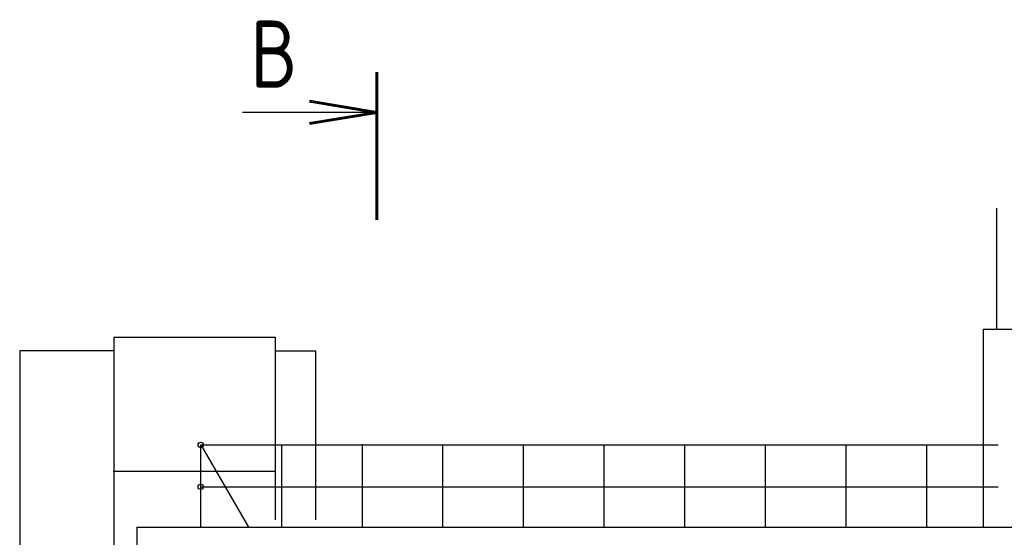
# Model space of a CAD drawing. Header units: millimetres. Extents: x 215401 to 282040, y -56103 to -5143.
# Tile 30 of 47: x 218214 to 225541, y -9768 to -5913. Entities that reach past the tile are written whole.
import ezdxf
from ezdxf.enums import TextEntityAlignment as Align

# ---------------------------------------------------------------- set-up
doc = ezdxf.new("R2010")
doc.units = ezdxf.units.MM
doc.layers.add('1103.1.1-17-6-АР1_ФАСАДЫ$0$АО', color=7, linetype='Continuous')
doc.layers.add('АО', color=7, linetype='Continuous')
doc.layers.add('АО_0.25', color=7, linetype='Continuous', lineweight=25)
doc.layers.add('АСО БЕТОН', color=3, linetype='Continuous', lineweight=60)
doc.styles.add('RomanS', font='romans.shx', dxfattribs={"width": 0.7})

# ---------------------------------------------------------------- blocks, each defined once
blk = doc.blocks.new('Сечен_Лево_Низ_Лист')
at = {"color": 3, "linetype": 'Continuous', "lineweight": 60}
for p, q in [((0, -21.892), (0, -10.892)), ((0, -18.892), (-5, -18.059)), ((0, -18.892), (-5, -19.725))]:
    blk.add_line(p, q, dxfattribs=at)
at = {"color": 7, "linetype": 'Continuous', "lineweight": 25}
blk.add_line((0, -18.892), (-10, -18.892), dxfattribs=at)
at = {"color": 2, "linetype": 'Continuous', "lineweight": 35, "ltscale": 0.01, "style": 'RomanS', "width": 0.8, "flags": 8}
blk.add_attdef('(ЛИСТ)', (-4.797, -28.009), '', height=5, dxfattribs=at)
at = {"color": 3, "linetype": 'Continuous', "lineweight": 60, "ltscale": 0.01, "style": 'RomanS', "width": 0.8, "flags": 8}
blk.add_attdef('СЕЧ', text='', height=5, dxfattribs=at).set_placement((-7.683, -29.536), align=Align.BOTTOM_CENTER)

msp = doc.modelspace()

# ---------------------------------------------------------------- linework, layer by layer
at = {"layer": '1103.1.1-17-6-АР1_ФАСАДЫ$0$АО'}
for p, q in [((225485.8, -8217.3), (225485.8, -7317.3)), ((225385.8, -9693.6), (225385.8, -8667.3))]:
    msp.add_line(p, q, dxfattribs=at)
at = {"layer": 'АО'}
msp.add_lwpolyline([(225385.8, -9693.6), (225385.8, -8217.3), (225783.8, -8217.3)], dxfattribs=at)
at = {"layer": 'АО', "elevation": 0}
for points in [[(219086.4, -9693.6), (279384.4, -9693.6)], [(219086.4, -9693.6), (219086.4, -11435.2)]]:
    msp.add_lwpolyline(points, dxfattribs=at)
at = {"layer": 'АО_0.25'}
for p, q in [((218914.3, -8278.6, 0), (218914.3, -14078.5, 0)), ((218914.3, -8278.6, 0), (220114.3, -8278.6, 0)), ((220114.3, -8278.6, 0), (220114.3, -9636.9, 0)), ((218914.3, -8378.6, 0), (218214.3, -8378.6, 0)), ((218214.3, -8378.6, 0), (218214.3, -13178.6, 0)), ((220114.3, -8378.6, 0), (220414.3, -8378.6, 0)), ((220414.3, -8378.6, 0), (220414.3, -9636.9, 0)), ((219561.6, -9079.6, 0), (225496.2, -9079.6, 0)), ((220161.6, -9079.6, 0), (220161.6, -9693.6, 0)), ((220761.6, -9074.3, 0), (220761.6, -9688.3, 0)), ((221361.6, -9079.6, 0), (221361.6, -9693.6, 0)), ((221961.6, -9079.6, 0), (221961.6, -9693.6, 0)), ((222561.6, -9079.6, 0), (222561.6, -9693.6, 0)), ((223161.6, -9079.6, 0), (223161.6, -9693.6, 0)), ((223761.6, -9079.6, 0), (223761.6, -9693.6, 0)), ((224361.6, -9079.6, 0), (224361.6, -9693.6, 0)), ((224961.6, -9079.6, 0), (224961.6, -9693.6, 0)), ((220109.2, -9278.1, 0), (218909.2, -9278.1, 0)), ((219561.6, -9391.9, 0), (225496.2, -9391.9, 0))]:
    msp.add_line(p, q, dxfattribs=at)
at = {"layer": 'АО_0.25', "elevation": 0}
msp.add_lwpolyline([(219561.6, -9693.6), (219561.6, -9079.6), (219916.9, -9693.6)], dxfattribs=at)
at = {"layer": 'АО_0.25'}
for centre in [(219561.6, -9079.6, 0), (219561.6, -9391.9, 0)]:
    msp.add_circle(centre, 20, dxfattribs=at)

# ---------------------------------------------------------------- block references
at = {"layer": 'АСО БЕТОН'}
ref = msp.add_blockref('Сечен_Лево_Низ_Лист', (220871.4, -8492.8), dxfattribs=dict(at, xscale=-100, yscale=100, zscale=100, rotation=180))
ref.add_attrib('СЕЧ', 'В', dxfattribs={"layer": '0', "linetype": 'Continuous', "ltscale": 0.01, "height": 500, "style": 'RomanS', "width": 0.8}).set_placement((220103.1, -6569.4), align=Align.BOTTOM_CENTER)

doc.saveas('drawing.dxf')
